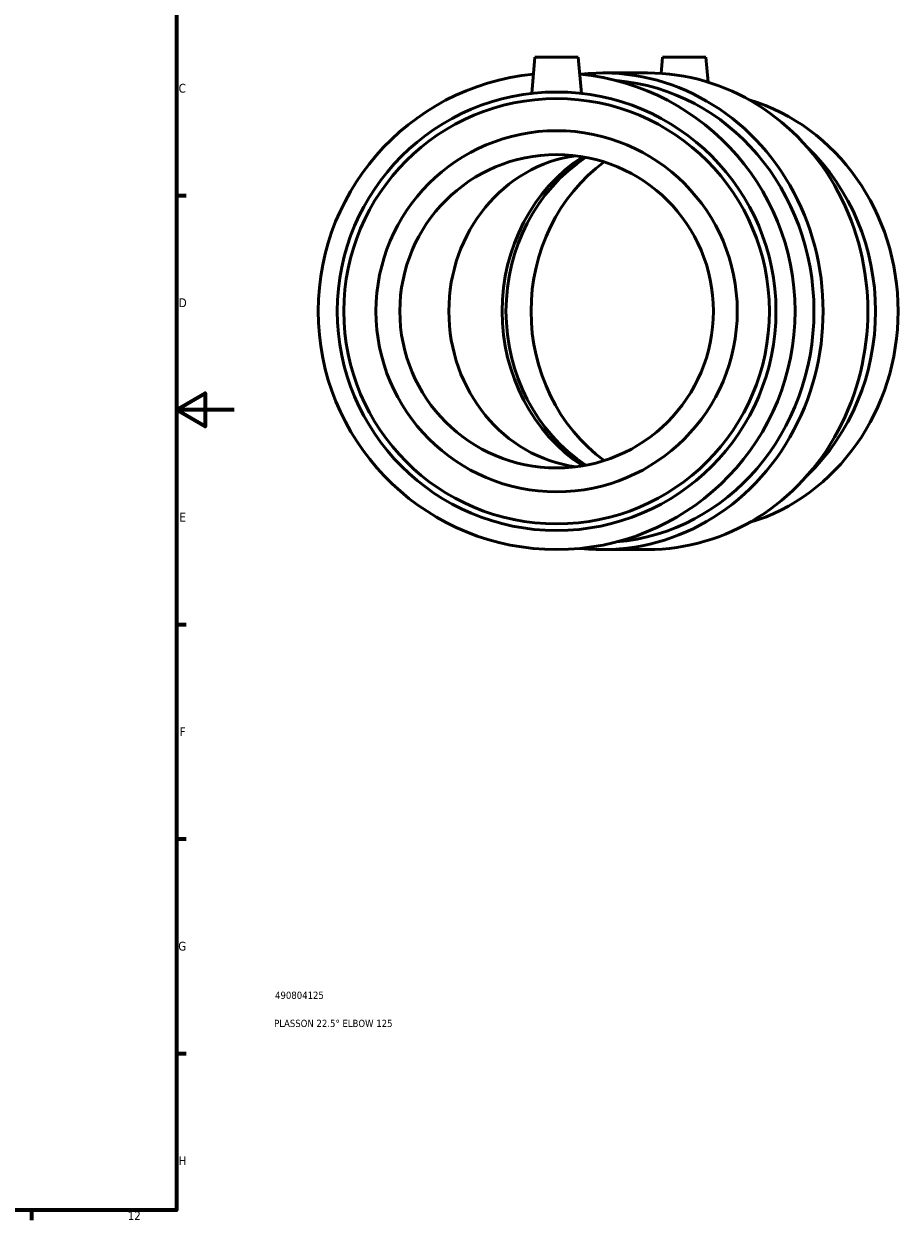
# Model space of a CAD drawing. Header units: millimetres. Extents: x -150 to 1128, y -138 to 965.
# Tile 4 of 5: x 768 to 1071, y 17 to 431. Entities that reach past the tile are written whole.
import ezdxf

# ---------------------------------------------------------------- set-up
doc = ezdxf.new("R2010")
doc.units = ezdxf.units.MM
for name, color, linetype, lineweight in [('Border (ANSI)', 7, 'Continuous', 70), ('Title (ISO)', 7, 'Continuous', 50), ('Visible (ANSI)', 7, 'Continuous', 50)]:
    doc.layers.add(name, color=color, linetype=linetype, lineweight=lineweight)
doc.styles.add('Note Text (ANSI)', font='tahoma.ttf')
doc.styles.add('Note Text (ISO)', font='tahoma.ttf')

# ---------------------------------------------------------------- blocks, each defined once
blk = doc.blocks.new('Borders Default Border')
at = {"layer": 'Border (ANSI)'}
for p, q in [((821, 371.25), (824.45, 371.25)), ((821, 222.75), (824.45, 222.75)), ((821, 148.5), (824.45, 148.5)), ((821, 74.25), (824.45, 74.25)), ((770.92, 20), (770.92, 16.55))]:
    blk.add_line(p, q, dxfattribs=at)
at = {"layer": 'Border (ANSI)', "flags": 128}
for points in [[(20, 20), (20, 574), (821, 574), (821, 20), (20, 20)], [(841, 297), (821, 297), (831, 302.77), (831, 291.23), (821, 297)]]:
    blk.add_lwpolyline(points, dxfattribs=at)
at = {"layer": 'Border (ANSI)', "attachment_point": 7, "style": 'Note Text (ANSI)'}
for s, insert, char_height in [('C', (821.8, 406.8), 3.05), ('D', (821.81, 332.6), 3.05), ('E', (822.05, 258.35), 3.05), ('F', (822.14, 184.1), 3.05), ('G', (821.66, 109.79), 3.05), ('H', (821.81, 35.6), 3.05), ('12', (804.13, 16.55), 3.048)]:
    blk.add_mtext(s, dxfattribs=dict(at, insert=insert, char_height=char_height))
blk = doc.blocks.new('Title Blocks ISO')
at = {"layer": 'Title (ISO)', "color": 232, "true_color": 0xca0064, "style": 'Note Text (ISO)'}
for tag, p in [('PART_NUMBER_001', (34.16, 73.13)), ('DESCRIPTION_001', (33.84, 63.4))]:
    blk.add_attdef(tag, p, '', height=2.5, dxfattribs=at)

msp = doc.modelspace()

# ---------------------------------------------------------------- linework, layer by layer
at = {"layer": 'Visible (ANSI)'}
for p, q in [((945.087, 419.177), (943.985, 406.588)), ((945.087, 419.177), (960.087, 419.177)), ((960.087, 419.177), (961.188, 406.588)), ((989.213, 419.177), (988.718, 413.522)), ((989.213, 419.177), (1004.213, 419.177)), ((1004.213, 419.177), (1004.971, 410.507)), ((984.043, 413.677), (968.574, 413.677)), ((984.043, 248.677), (968.574, 248.677))]:
    msp.add_line(p, q, dxfattribs=at)
for radius in [75.9, 73.623, 62.5, 54.25]:
    msp.add_circle((952.587, 331.177), radius, dxfattribs=at)
msp.add_arc((952.587, 331.177), 82.5, 95.5754, 84.4246, dxfattribs=at)
for centre, major_axis, start_param, end_param in [((968.574, 331.177), (0, -82.5), 6.1822897, 9.5256735), ((967.649, 331.177), (0, -80.084), 0.0770459, 3.0645467), ((984.043, 331.177), (0, -82.5), 0, 3.1415927), ((1000.613, 331.177), (0, -75.9), 0.2690805, 2.8725122), ((992.812, 331.177), (0, 75.9), 3.8665671, 5.5582108), ((965.417, 331.177), (0, 54.25), 0.1232378, 3.0183548), ((991.463, 331.177), (0, -62.5), 3.6850505, 5.7397275), ((992.812, 331.177), (0, -62.5), 3.6908925, 5.7338855), ((1001.485, 331.177), (0, -62.5), 3.738377, 5.6864009)]:
    msp.add_ellipse(centre, major_axis=major_axis, ratio=0.9238795, start_param=start_param, end_param=end_param, dxfattribs=at)

# ---------------------------------------------------------------- block references
msp.add_blockref('Borders Default Border', (0, 0))
msp.add_blockref('Title Blocks ISO', (821, 20)).add_auto_attribs({'PART_NUMBER_001': '490804125', 'DESCRIPTION_001': 'PLASSON 22.5° ELBOW 125'})

doc.saveas('drawing.dxf')
